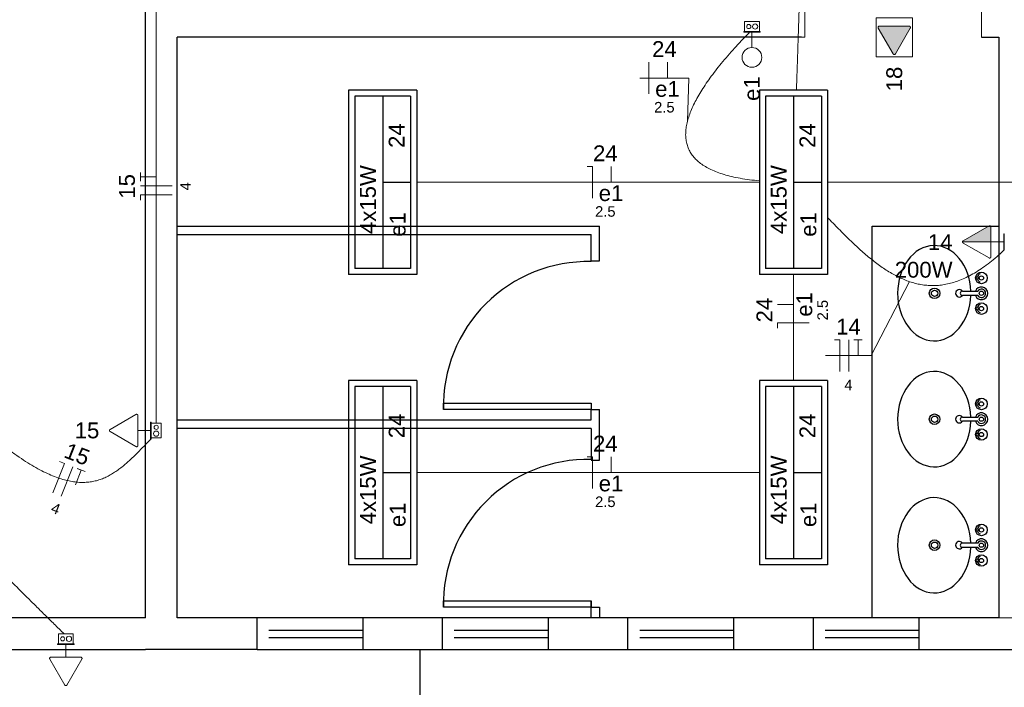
# Model space of a CAD drawing. Header units: millimetres. Extents: x -8 to 220, y -114 to 51.
# Tile 33 of 82: x 38.81 to 43.48, y 22.52 to 25.68. Entities that reach past the tile are written whole.
import ezdxf

# ---------------------------------------------------------------- set-up
doc = ezdxf.new("R2010")
doc.units = ezdxf.units.MM
doc.header["$MEASUREMENT"] = 0
doc.linetypes.add('HIDDEN', pattern=[0.9525, 0.635, -0.3175])
for name, color, linetype, lineweight in [('0.1', 1, 'Continuous', 9), ('EL-Condutos', 4, 'Continuous', 5), ('EL-Fios (Fase 1)', 7, 'Continuous', 5), ('EL-Fios (Neutro)', 7, 'Continuous', 5), ('EL-Fios (Retorno)', 7, 'Continuous', 5), ('EL-Fios (Terra)', 7, 'Continuous', 5), ('EL-Interruptor', 5, 'Continuous', 5), ('EL-Textos fios', 7, 'Continuous', 5), ('EL-Tomadas', 4, 'Continuous', 5), ('IFC-Caixa de passagem-Contorno', 44, 'Continuous', 5), ('Nível 1', 7, 'Continuous', 5), ('Textos', 7, 'Continuous', 5)]:
    doc.layers.add(name, color=color, linetype=linetype, lineweight=lineweight)
for name, color, linetype in [('1', 1, 'Continuous'), ('Arq-parede-alta', 5, 'Continuous'), ('ESQUADRIAS CORTE', 3, 'Continuous'), ('JANELA', 3, 'Continuous'), ('MOBILARIO', 8, 'Continuous'), ('P-SIMBOL', 5, 'Continuous'), ('parede', 5, 'Continuous'), ('PROJEÇÃO', 6, 'HIDDEN')]:
    doc.layers.add(name, color=color, linetype=linetype)
doc.styles.add('Arial', font='arial.ttf')

msp = doc.modelspace()

# ---------------------------------------------------------------- hatches: boundary and pattern name
at = {"layer": 'EL-Tomadas', "linetype": 'Continuous'}
for points in [[(42.9601, 25.5168), (43.0309, 25.6395), (43.0313, 25.6445), (43.0257, 25.6485), (42.884, 25.6485), (42.8788, 25.6455), (42.8788, 25.6395), (42.9497, 25.5168), (42.9549, 25.5138)], [(43.4127, 24.6267), (43.2781, 24.6267), (43.2782, 24.628), (43.2787, 24.6295), (43.2795, 24.6306), (43.2804, 24.6315), (43.2812, 24.632), (43.4049, 24.7033), (43.4063, 24.7036), (43.4077, 24.7035), (43.4091, 24.7031), (43.4102, 24.7025), (43.4116, 24.7011), (43.4125, 24.6994), (43.4127, 24.6982), (43.4127, 24.6267)]]:
    msp.add_hatch(color=256, dxfattribs=at).paths.add_polyline_path(points)

# ---------------------------------------------------------------- linework, layer by layer
at = {"layer": '0.1', "color": 8}
msp.add_line((43.4498, 22.8466), (43.5998, 22.8466), dxfattribs=at)
at = {"layer": '1', "color": 8}
msp.add_lwpolyline([(42.8498, 22.8467), (42.8498, 24.701), (43.4498, 24.701)], dxfattribs=at)
for centre in [(41.5048, 23.8483), (41.5048, 22.9117)]:
    msp.add_arc(centre, 0.6852, 88.7464, 181.2545, dxfattribs=at)
at = {"layer": 'Arq-parede-alta', "color": 8, "ltscale": 0.03}
msp.add_line((42.516, 25.5967), (39.5598, 25.5967), dxfattribs=at)
for points in [[(39.4098, 22.8467), (39.4098, 27.3967)], [(39.9378, 22.6966), (39.9378, 22.8466), (39.5598, 22.8467), (39.5598, 25.5966)], [(43.3685, 25.5967), (43.4498, 25.5967), (43.4498, 22.8466)], [(43.4498, 22.8466), (43.0718, 22.8466), (43.0718, 22.6966), (43.9778, 22.6966), (43.9778, 22.8466), (43.5998, 22.8466)], [(39.9378, 22.6966), (39.4098, 22.6966)]]:
    msp.add_lwpolyline(points, dxfattribs=at)
for points in [[(40.4378, 22.6966), (40.8158, 22.6966), (40.8158, 22.8466), (40.4378, 22.8466)], [(41.3158, 22.6966), (41.6938, 22.6966), (41.6938, 22.8466), (41.3158, 22.8466)], [(42.1938, 22.6966), (42.5718, 22.6966), (42.5718, 22.8466), (42.1938, 22.8466)]]:
    msp.add_lwpolyline(points, close=True, dxfattribs=at)
at = {"layer": 'EL-Condutos', "linetype": 'Continuous'}
for points in [[(42.4918, 25.3468), (42.4927, 25.3744), (42.4936, 25.4012), (42.4944, 25.4273), (42.4953, 25.4526), (42.4961, 25.4774), (42.4969, 25.5016), (42.4977, 25.5252), (42.4984, 25.5484), (42.4992, 25.5713), (42.4999, 25.5937), (42.5007, 25.6159), (42.5014, 25.6379), (42.5021, 25.6597), (42.5028, 25.6813), (42.5035, 25.703), (42.5043, 25.7246), (42.505, 25.7463), (42.5057, 25.768), (42.5064, 25.79), (42.5072, 25.8122), (42.5079, 25.8347), (42.5087, 25.8575), (42.5094, 25.8807), (42.5102, 25.9043), (42.511, 25.9285), (42.5118, 25.9533), (42.5127, 25.9787), (42.5135, 26.0047), (42.5144, 26.0315), (42.5153, 26.0591)], [(39.4598, 25.888), (39.4598, 25.7856), (39.4598, 25.6896), (39.4598, 25.5996), (39.4598, 25.5151), (39.4598, 25.4357), (39.4598, 25.361), (39.4598, 25.2904), (39.4598, 25.2235), (39.4598, 25.1599), (39.4598, 25.099), (39.4598, 25.0405), (39.4598, 24.9839), (39.4598, 24.9288), (39.4598, 24.8746), (39.4598, 24.8209), (39.4598, 24.7673), (39.4598, 24.7133), (39.4598, 24.6585), (39.4598, 24.6024), (39.4598, 24.5445), (39.4598, 24.4844), (39.4598, 24.4216), (39.4598, 24.3557), (39.4598, 24.2862), (39.4598, 24.2127), (39.4598, 24.1347), (39.4598, 24.0517), (39.4598, 23.9634), (39.4598, 23.8692), (39.4598, 23.7687)], [(42.2701, 25.6205), (42.2332, 25.5821), (42.1986, 25.5446), (42.1661, 25.5078), (42.1358, 25.4719), (42.1079, 25.4369), (42.0823, 25.4028), (42.0592, 25.3696), (42.0385, 25.3373), (42.0203, 25.306), (42.0047, 25.2757), (41.9917, 25.2464), (41.9814, 25.2182), (41.9738, 25.191), (41.9691, 25.1649), (41.9671, 25.14), (41.9681, 25.1161), (41.972, 25.0935), (41.979, 25.072), (41.9889, 25.0518), (42.002, 25.0327), (42.0183, 25.015), (42.0378, 24.9985), (42.0606, 24.9833), (42.0867, 24.9695), (42.1161, 24.957), (42.149, 24.946), (42.1855, 24.9363), (42.2254, 24.9281), (42.269, 24.9213), (42.3162, 24.916)], [(42.3152, 24.9092), (42.2411, 24.9092), (42.1711, 24.9092), (42.105, 24.9092), (42.0425, 24.9092), (41.9832, 24.9092), (41.9269, 24.9092), (41.8733, 24.9092), (41.822, 24.9092), (41.7729, 24.9092), (41.7255, 24.9092), (41.6796, 24.9092), (41.6348, 24.9092), (41.591, 24.9092), (41.5477, 24.9092), (41.5048, 24.9092), (41.4618, 24.9092), (41.4186, 24.9092), (41.3748, 24.9092), (41.33, 24.9092), (41.2841, 24.9092), (41.2367, 24.9092), (41.1875, 24.9092), (41.1363, 24.9092), (41.0827, 24.9092), (41.0264, 24.9092), (40.9671, 24.9092), (40.9045, 24.9092), (40.8384, 24.9092), (40.7685, 24.9092), (40.6944, 24.9092)], [(42.6394, 24.9092), (42.7207, 24.9092), (42.7974, 24.9092), (42.8699, 24.9092), (42.9383, 24.9092), (43.0032, 24.9092), (43.0647, 24.9092), (43.1233, 24.9092), (43.1793, 24.9092), (43.2329, 24.9092), (43.2846, 24.9092), (43.3346, 24.9092), (43.3833, 24.9092), (43.431, 24.9092), (43.4781, 24.9092), (43.5248, 24.9092), (43.5715, 24.9092), (43.6186, 24.9092), (43.6663, 24.9092), (43.715, 24.9092), (43.765, 24.9092), (43.8167, 24.9092), (43.8703, 24.9092), (43.9263, 24.9092), (43.9849, 24.9092), (44.0464, 24.9092), (44.1113, 24.9092), (44.1797, 24.9092), (44.2522, 24.9092), (44.3289, 24.9092), (44.4102, 24.9092)], [(43.4744, 24.5871), (43.4403, 24.5563), (43.407, 24.5289), (43.3744, 24.5049), (43.3425, 24.484), (43.3113, 24.4663), (43.2807, 24.4516), (43.2507, 24.4398), (43.2213, 24.4308), (43.1924, 24.4245), (43.164, 24.4209), (43.136, 24.4197), (43.1084, 24.421), (43.0812, 24.4246), (43.0543, 24.4304), (43.0277, 24.4383), (43.0013, 24.4482), (42.9752, 24.4601), (42.9493, 24.4738), (42.9235, 24.4891), (42.8978, 24.5061), (42.8721, 24.5246), (42.8465, 24.5446), (42.8209, 24.5658), (42.7952, 24.5883), (42.7695, 24.6118), (42.7436, 24.6364), (42.7176, 24.6619), (42.6914, 24.6883), (42.665, 24.7153), (42.6383, 24.743)], [(42.4773, 23.9705), (42.4773, 23.9892), (42.4773, 24.0075), (42.4773, 24.0254), (42.4773, 24.043), (42.4773, 24.0603), (42.4773, 24.0772), (42.4773, 24.0939), (42.4773, 24.1104), (42.4773, 24.1267), (42.4773, 24.1428), (42.4773, 24.1587), (42.4773, 24.1746), (42.4773, 24.1903), (42.4773, 24.206), (42.4773, 24.2217), (42.4773, 24.2373), (42.4773, 24.253), (42.4773, 24.2688), (42.4773, 24.2846), (42.4773, 24.3006), (42.4773, 24.3167), (42.4773, 24.3329), (42.4773, 24.3494), (42.4773, 24.3661), (42.4773, 24.3831), (42.4773, 24.4003), (42.4773, 24.4179), (42.4773, 24.4358), (42.4773, 24.4541), (42.4773, 24.4728)], [(38.3798, 23.8222), (38.3825, 23.7755), (38.386, 23.7311), (38.3904, 23.6889), (38.3958, 23.6488), (38.4021, 23.6106), (38.4095, 23.5741), (38.418, 23.5391), (38.4276, 23.5055), (38.4384, 23.4732), (38.4504, 23.4418), (38.4637, 23.4113), (38.4784, 23.3816), (38.4944, 23.3523), (38.5118, 23.3234), (38.5307, 23.2947), (38.5512, 23.266), (38.5732, 23.2371), (38.5968, 23.2079), (38.622, 23.1782), (38.649, 23.1479), (38.6778, 23.1167), (38.7083, 23.0845), (38.7407, 23.0511), (38.775, 23.0164), (38.8113, 22.9801), (38.8495, 22.9422), (38.8898, 22.9023), (38.9322, 22.8605), (38.9767, 22.8165), (39.0234, 22.77)], [(38.5441, 23.8233), (38.5986, 23.7744), (38.6503, 23.7299), (38.6994, 23.6896), (38.7459, 23.6535), (38.79, 23.6214), (38.8317, 23.5931), (38.8713, 23.5685), (38.9088, 23.5474), (38.9443, 23.5298), (38.9779, 23.5154), (39.0098, 23.5041), (39.0401, 23.4959), (39.0688, 23.4905), (39.0961, 23.4877), (39.1222, 23.4876), (39.1471, 23.4898), (39.1709, 23.4943), (39.1938, 23.5009), (39.2158, 23.5095), (39.2371, 23.52), (39.2578, 23.5321), (39.2781, 23.5459), (39.2979, 23.561), (39.3175, 23.5773), (39.337, 23.5949), (39.3564, 23.6134), (39.3759, 23.6327), (39.3956, 23.6527), (39.4156, 23.6733), (39.436, 23.6943)], [(40.6944, 23.5341), (40.7685, 23.5341), (40.8384, 23.5341), (40.9045, 23.5341), (40.9671, 23.5341), (41.0264, 23.5341), (41.0827, 23.5341), (41.1363, 23.5341), (41.1875, 23.5341), (41.2367, 23.5341), (41.2841, 23.5341), (41.33, 23.5341), (41.3748, 23.5341), (41.4186, 23.5341), (41.4618, 23.5341), (41.5048, 23.5341), (41.5477, 23.5341), (41.591, 23.5341), (41.6348, 23.5341), (41.6796, 23.5341), (41.7255, 23.5341), (41.7729, 23.5341), (41.822, 23.5341), (41.8733, 23.5341), (41.9269, 23.5341), (41.9832, 23.5341), (42.0425, 23.5341), (42.105, 23.5341), (42.1711, 23.5341), (42.2411, 23.5341), (42.3152, 23.5341)]]:
    msp.add_spline(points, degree=3, dxfattribs=at)
at = {"layer": 'EL-Fios (Fase 1)'}
for p, q in [((41.7934, 25.3279), (41.7934, 25.4779)), ((39.5348, 24.8921), (39.3848, 24.8921)), ((42.7405, 24.0133), (42.7405, 24.1633)), ((39.0099, 23.4222), (39.0648, 23.5619))]:
    msp.add_line(p, q, dxfattribs=at)
at = {"layer": 'EL-Fios (Neutro)'}
for p, q in [((41.5012, 24.9842), (41.5262, 24.9842)), ((41.5262, 24.8342), (41.5262, 24.9842)), ((39.5348, 24.8492), (39.3848, 24.8492)), ((39.3848, 24.8242), (39.3848, 24.8492)), ((42.5523, 24.2431), (42.4023, 24.2431)), ((42.4023, 24.2181), (42.4023, 24.2431)), ((42.6726, 24.1633), (42.6976, 24.1633)), ((42.6976, 24.0133), (42.6976, 24.1633)), ((41.5012, 23.6091), (41.5262, 23.6091)), ((41.5262, 23.4591), (41.5262, 23.6091)), ((38.97, 23.4379), (39.0249, 23.5775)), ((39.0016, 23.5867), (39.0249, 23.5775))]:
    msp.add_line(p, q, dxfattribs=at)
at = {"layer": 'EL-Fios (Retorno)'}
for p, q in [((41.8809, 25.4029), (41.8809, 25.4779)), ((41.6137, 24.9092), (41.6137, 24.9842)), ((42.4773, 24.3306), (42.4023, 24.3306)), ((41.6137, 23.5341), (41.6137, 23.6091))]:
    msp.add_line(p, q, dxfattribs=at)
at = {"layer": 'EL-Fios (Terra)'}
for points in [[(39.4598, 24.9349), (39.3848, 24.9349), (39.3848, 24.9149), (39.3848, 24.9549)], [(42.7834, 24.0883), (42.7834, 24.1633), (42.7634, 24.1633), (42.8034, 24.1633)], [(39.0772, 23.4764), (39.1046, 23.5462), (39.086, 23.5535), (39.1233, 23.5389)]]:
    msp.add_lwpolyline(points, dxfattribs=at)
at = {"layer": 'EL-Interruptor'}
msp.add_line((42.281, 25.5474), (42.281, 25.6199), dxfattribs=at)
msp.add_circle((42.281, 25.5005), 0.0469, dxfattribs=at)
at = {"layer": 'EL-Textos fios'}
for p, q in [((41.7505, 25.4029), (41.982, 25.4029)), ((41.9758, 25.199), (41.982, 25.4029)), ((43.0266, 24.4387), (42.8462, 24.0883)), ((42.6298, 24.0883), (42.8462, 24.0883))]:
    msp.add_line(p, q, dxfattribs=at)
at = {"layer": 'EL-Tomadas'}
for p, q in [((42.884, 25.6485), (43.0257, 25.6485)), ((42.9497, 25.5168), (42.8788, 25.6395)), ((43.0309, 25.6395), (42.9601, 25.5168)), ((43.2811, 24.6319), (43.4038, 24.7028)), ((43.4128, 24.6976), (43.4127, 24.5559)), ((43.4127, 24.6267), (43.2781, 24.6267)), ((43.4037, 24.5507), (43.2811, 24.6215)), ((43.4127, 24.6267), (43.473, 24.6267)), ((39.2411, 23.7386), (39.3638, 23.8094)), ((39.3728, 23.8042), (39.3727, 23.6626)), ((39.3727, 23.7334), (39.433, 23.7334)), ((39.3637, 23.6574), (39.2411, 23.7282)), ((39.0319, 22.6595), (39.0319, 22.7198)), ((39.0267, 22.5279), (38.9559, 22.6506)), ((38.9611, 22.6596), (39.1027, 22.6595)), ((39.1079, 22.6505), (39.0371, 22.5279))]:
    msp.add_line(p, q, dxfattribs=at)
for points in [[(43.0409, 25.5038), (43.0409, 25.6885), (42.8688, 25.6885), (42.8688, 25.5038), (43.0409, 25.5038)], [(42.884, 25.6485), (42.8833, 25.6485), (42.8826, 25.6484), (42.882, 25.6482), (42.8813, 25.6479), (42.8807, 25.6475), (42.8802, 25.6471), (42.8797, 25.6467), (42.8792, 25.6461), (42.8788, 25.6455), (42.8785, 25.6449), (42.8783, 25.6443), (42.8781, 25.6436), (42.878, 25.6429), (42.878, 25.6422), (42.8781, 25.6415), (42.8783, 25.6408), (42.8785, 25.6402), (42.8788, 25.6395)], [(43.0309, 25.6395), (43.0312, 25.6401), (43.0314, 25.6407), (43.0316, 25.6414), (43.0316, 25.6421), (43.0316, 25.6428), (43.0316, 25.6435), (43.0314, 25.6442), (43.0312, 25.6448), (43.0309, 25.6455), (43.0305, 25.646), (43.03, 25.6466), (43.0295, 25.6471), (43.029, 25.6475), (43.0284, 25.6478), (43.0277, 25.6481), (43.027, 25.6483), (43.0264, 25.6484), (43.0257, 25.6485)], [(42.9497, 25.5168), (42.9501, 25.5163), (42.9505, 25.5157), (42.951, 25.5152), (42.9516, 25.5148), (42.9522, 25.5145), (42.9528, 25.5142), (42.9535, 25.514), (42.9542, 25.5139), (42.9549, 25.5138), (42.9556, 25.5139), (42.9562, 25.514), (42.9569, 25.5142), (42.9576, 25.5145), (42.9582, 25.5148), (42.9587, 25.5152), (42.9592, 25.5157), (42.9597, 25.5163), (42.9601, 25.5168)], [(43.4128, 24.6976), (43.4127, 24.6983), (43.4126, 24.699), (43.4124, 24.6996), (43.4121, 24.7003), (43.4118, 24.7009), (43.4114, 24.7014), (43.4109, 24.7019), (43.4103, 24.7024), (43.4098, 24.7028), (43.4091, 24.7031), (43.4085, 24.7033), (43.4078, 24.7035), (43.4071, 24.7036), (43.4064, 24.7036), (43.4057, 24.7035), (43.405, 24.7033), (43.4044, 24.7031), (43.4038, 24.7028)], [(43.2811, 24.6319), (43.2805, 24.6316), (43.2799, 24.6311), (43.2795, 24.6306), (43.2791, 24.63), (43.2787, 24.6294), (43.2784, 24.6288), (43.2782, 24.6281), (43.2781, 24.6274), (43.2781, 24.6267), (43.2781, 24.626), (43.2782, 24.6254), (43.2784, 24.6247), (43.2787, 24.624), (43.2791, 24.6234), (43.2795, 24.6229), (43.2799, 24.6224), (43.2805, 24.6219), (43.2811, 24.6215)], [(43.4037, 24.5507), (43.4043, 24.5504), (43.405, 24.5502), (43.4056, 24.55), (43.4063, 24.55), (43.407, 24.55), (43.4077, 24.55), (43.4084, 24.5502), (43.4091, 24.5504), (43.4097, 24.5507), (43.4103, 24.5511), (43.4108, 24.5516), (43.4113, 24.5521), (43.4117, 24.5526), (43.4121, 24.5533), (43.4123, 24.5539), (43.4125, 24.5546), (43.4126, 24.5552), (43.4127, 24.5559)], [(39.3728, 23.8042), (39.3727, 23.8049), (39.3726, 23.8056), (39.3724, 23.8062), (39.3721, 23.8069), (39.3718, 23.8075), (39.3714, 23.808), (39.3709, 23.8086), (39.3703, 23.809), (39.3698, 23.8094), (39.3691, 23.8097), (39.3685, 23.8099), (39.3678, 23.8101), (39.3671, 23.8102), (39.3664, 23.8102), (39.3657, 23.8101), (39.365, 23.8099), (39.3644, 23.8097), (39.3638, 23.8094)], [(39.2411, 23.7386), (39.2405, 23.7382), (39.2399, 23.7377), (39.2395, 23.7372), (39.2391, 23.7367), (39.2387, 23.736), (39.2384, 23.7354), (39.2382, 23.7347), (39.2381, 23.7341), (39.2381, 23.7334), (39.2381, 23.7327), (39.2382, 23.732), (39.2384, 23.7313), (39.2387, 23.7307), (39.2391, 23.7301), (39.2395, 23.7295), (39.2399, 23.729), (39.2405, 23.7285), (39.2411, 23.7282)], [(39.3637, 23.6574), (39.3643, 23.6571), (39.365, 23.6568), (39.3656, 23.6567), (39.3663, 23.6566), (39.367, 23.6566), (39.3677, 23.6567), (39.3684, 23.6568), (39.3691, 23.6571), (39.3697, 23.6574), (39.3703, 23.6577), (39.3708, 23.6582), (39.3713, 23.6587), (39.3717, 23.6593), (39.3721, 23.6599), (39.3723, 23.6605), (39.3725, 23.6612), (39.3726, 23.6619), (39.3727, 23.6626)], [(38.9611, 22.6596), (38.9604, 22.6595), (38.9597, 22.6594), (38.959, 22.6592), (38.9584, 22.6589), (38.9578, 22.6586), (38.9572, 22.6582), (38.9567, 22.6577), (38.9563, 22.6572), (38.9559, 22.6566), (38.9556, 22.656), (38.9553, 22.6553), (38.9552, 22.6546), (38.9551, 22.6539), (38.9551, 22.6532), (38.9552, 22.6525), (38.9553, 22.6519), (38.9556, 22.6512), (38.9559, 22.6506)], [(39.1079, 22.6505), (39.1082, 22.6511), (39.1084, 22.6518), (39.1086, 22.6525), (39.1087, 22.6532), (39.1087, 22.6539), (39.1086, 22.6546), (39.1084, 22.6552), (39.1082, 22.6559), (39.1079, 22.6565), (39.1075, 22.6571), (39.1071, 22.6576), (39.1066, 22.6581), (39.106, 22.6585), (39.1054, 22.6589), (39.1047, 22.6592), (39.1041, 22.6594), (39.1034, 22.6595), (39.1027, 22.6595)], [(39.0267, 22.5279), (39.0271, 22.5273), (39.0275, 22.5268), (39.028, 22.5263), (39.0286, 22.5259), (39.0292, 22.5255), (39.0298, 22.5253), (39.0305, 22.5251), (39.0312, 22.5249), (39.0319, 22.5249), (39.0326, 22.5249), (39.0333, 22.5251), (39.034, 22.5253), (39.0346, 22.5255), (39.0352, 22.5259), (39.0358, 22.5263), (39.0363, 22.5268), (39.0367, 22.5273), (39.0371, 22.5279)]]:
    msp.add_lwpolyline(points, dxfattribs=at)
at = {"layer": 'ESQUADRIAS CORTE', "color": 8}
for p, q in [((39.5598, 24.701), (41.5598, 24.701)), ((39.5598, 24.661), (41.5198, 24.661)), ((41.5198, 24.5367), (41.5198, 24.661)), ((40.4378, 22.8465), (39.9378, 22.8465)), ((41.3158, 22.8466), (40.8158, 22.8466)), ((42.1938, 22.8466), (41.6938, 22.8466)), ((43.0718, 22.8466), (42.5718, 22.8466)), ((39.9378, 22.6965), (40.4378, 22.6965)), ((40.8158, 22.6966), (41.3158, 22.6966)), ((41.6938, 22.6966), (42.1938, 22.6966)), ((42.5718, 22.6966), (43.0718, 22.6966))]:
    msp.add_line(p, q, dxfattribs=at)
for points in [[(41.5198, 24.5367), (41.5598, 24.5367), (41.5598, 24.701)], [(39.5598, 23.7833), (41.5198, 23.7833), (41.5198, 23.8333)], [(41.5198, 23.5933), (41.5598, 23.5933), (41.5598, 23.8333)], [(41.5198, 23.7433), (39.5598, 23.7433)], [(41.5198, 22.8467), (41.5198, 22.9267)]]:
    msp.add_lwpolyline(points, dxfattribs=at)
for points in [[(41.5198, 23.8333), (40.8198, 23.8333), (40.8198, 23.8633), (41.5198, 23.8633)], [(41.5198, 22.8967), (40.8198, 22.8967), (40.8198, 22.9267), (41.5198, 22.9267)]]:
    msp.add_lwpolyline(points, close=True, dxfattribs=at)
at = {"layer": 'IFC-Caixa de passagem-Contorno'}
for p, q in [((42.246, 25.6229), (42.246, 25.6704)), ((42.246, 25.6704), (42.316, 25.6704)), ((42.316, 25.6229), (42.316, 25.6704)), ((42.242, 25.6229), (42.32, 25.6229)), ((42.242, 25.6199), (42.242, 25.6229)), ((42.242, 25.6199), (42.32, 25.6199)), ((42.32, 25.6199), (42.32, 25.6229)), ((43.473, 24.6657), (43.473, 24.5877)), ((43.473, 24.6657), (43.476, 24.6657)), ((43.476, 24.6657), (43.476, 24.5877)), ((43.473, 24.5877), (43.476, 24.5877)), ((39.433, 23.7724), (39.433, 23.6944)), ((39.433, 23.7724), (39.436, 23.7724)), ((39.436, 23.7724), (39.436, 23.6944)), ((39.436, 23.7684), (39.4835, 23.7684)), ((39.4835, 23.7684), (39.4835, 23.6984)), ((39.433, 23.6944), (39.436, 23.6944)), ((39.436, 23.6984), (39.4835, 23.6984)), ((38.9969, 22.7228), (38.9969, 22.7703)), ((38.9969, 22.7703), (39.0669, 22.7703)), ((39.0669, 22.7228), (39.0669, 22.7703)), ((38.9929, 22.7228), (39.0709, 22.7228)), ((38.9929, 22.7198), (38.9929, 22.7228)), ((38.9929, 22.7198), (39.0709, 22.7198)), ((39.0709, 22.7198), (39.0709, 22.7228))]:
    msp.add_line(p, q, dxfattribs=at)
for centre, radius in [((42.266, 25.6467), 0.00995), ((42.296, 25.6467), 0.0125), ((39.4598, 23.7484), 0.00995), ((39.4598, 23.7184), 0.0125), ((39.0169, 22.7466), 0.00995), ((39.0469, 22.7466), 0.0125)]:
    msp.add_circle(centre, radius, dxfattribs=at)
at = {"layer": 'JANELA', "color": 8}
for p, q in [((41.5198, 23.8333), (41.5598, 23.8333)), ((41.5198, 23.7433), (41.5198, 23.5967)), ((41.5198, 22.8967), (41.5598, 22.8967)), ((41.5598, 22.8967), (41.5598, 22.8467))]:
    msp.add_line(p, q, dxfattribs=at)
at = {"layer": 'MOBILARIO', "color": 1, "linetype": 'Continuous'}
for p, q in [((43.358, 24.4584), (43.3525, 24.4584)), ((43.358, 24.4584), (43.3525, 24.4584)), ((43.3579, 24.4534), (43.3525, 24.4534)), ((43.3579, 24.4534), (43.3525, 24.4534)), ((43.2775, 24.3934), (43.3503, 24.3934)), ((43.2775, 24.3934), (43.3503, 24.3934)), ((43.3503, 24.3734), (43.2775, 24.3734)), ((43.3503, 24.3734), (43.2775, 24.3734)), ((43.358, 24.3134), (43.3525, 24.3134)), ((43.358, 24.3134), (43.3525, 24.3134)), ((43.3579, 24.3084), (43.3525, 24.3084)), ((43.3579, 24.3084), (43.3525, 24.3084)), ((43.358, 23.8619), (43.3525, 23.8619)), ((43.358, 23.8619), (43.3525, 23.8619)), ((43.3579, 23.8569), (43.3525, 23.8569)), ((43.3579, 23.8569), (43.3525, 23.8569)), ((43.2775, 23.7969), (43.3503, 23.7969)), ((43.2775, 23.7969), (43.3503, 23.7969)), ((43.3503, 23.7769), (43.2775, 23.7769)), ((43.3503, 23.7769), (43.2775, 23.7769)), ((43.358, 23.7169), (43.3525, 23.7169)), ((43.358, 23.7169), (43.3525, 23.7169)), ((43.3579, 23.7119), (43.3525, 23.7119)), ((43.3579, 23.7119), (43.3525, 23.7119)), ((43.3579, 23.265), (43.3525, 23.265)), ((43.3579, 23.265), (43.3525, 23.265)), ((43.358, 23.26), (43.3525, 23.26)), ((43.358, 23.26), (43.3525, 23.26)), ((43.3503, 23.2), (43.2775, 23.2)), ((43.3503, 23.2), (43.2775, 23.2)), ((43.2775, 23.18), (43.3503, 23.18)), ((43.2775, 23.18), (43.3503, 23.18)), ((43.3579, 23.12), (43.3525, 23.12)), ((43.3579, 23.12), (43.3525, 23.12)), ((43.358, 23.115), (43.3525, 23.115)), ((43.358, 23.115), (43.3525, 23.115))]:
    msp.add_line(p, q, dxfattribs=at)
for centre, radius in [((43.3675, 24.4559), 0.0275), ((43.3675, 24.4559), 0.0275), ((43.3475, 24.4559), 0.00559), ((43.3475, 24.4559), 0.00559), ((43.3675, 24.4559), 0.01), ((43.3675, 24.4559), 0.01), ((43.1458, 24.3832), 0.025), ((43.1458, 24.3832), 0.015), ((43.3675, 24.3834), 0.01), ((43.3675, 24.3834), 0.01), ((43.3675, 24.3109), 0.0275), ((43.3675, 24.3109), 0.0275), ((43.3475, 24.3109), 0.00559), ((43.3475, 24.3109), 0.00559), ((43.3675, 24.3109), 0.01), ((43.3675, 24.3109), 0.01), ((43.3675, 23.8594), 0.0275), ((43.3675, 23.8594), 0.0275), ((43.3475, 23.8594), 0.00559), ((43.3475, 23.8594), 0.00559), ((43.3675, 23.8594), 0.01), ((43.3675, 23.8594), 0.01), ((43.1458, 23.7867), 0.025), ((43.1458, 23.7867), 0.015), ((43.3675, 23.7869), 0.01), ((43.3675, 23.7869), 0.01), ((43.3675, 23.7144), 0.0275), ((43.3675, 23.7144), 0.0275), ((43.3475, 23.7144), 0.00559), ((43.3475, 23.7144), 0.00559), ((43.3675, 23.7144), 0.01), ((43.3675, 23.7144), 0.01), ((43.3675, 23.2625), 0.0275), ((43.3675, 23.2625), 0.0275), ((43.3475, 23.2625), 0.00559), ((43.3475, 23.2625), 0.00559), ((43.3675, 23.2625), 0.01), ((43.3675, 23.2625), 0.01), ((43.1458, 23.1902), 0.025), ((43.1458, 23.1902), 0.015), ((43.3675, 23.19), 0.01), ((43.3675, 23.19), 0.01), ((43.3675, 23.1175), 0.0275), ((43.3675, 23.1175), 0.0275), ((43.3675, 23.1175), 0.01), ((43.3675, 23.1175), 0.01), ((43.3475, 23.1175), 0.00559), ((43.3475, 23.1175), 0.00559)]:
    msp.add_circle(centre, radius, dxfattribs=at)
for centre, radius, start, end in [((43.3675, 24.4559), 0.02, 105.7907, 164.7593), ((43.3675, 24.4559), 0.02, 105.7907, 164.7593), ((43.3675, 24.4559), 0.02, 195.9211, 253.5587), ((43.3675, 24.4559), 0.02, 195.9211, 253.5587), ((43.2629, 24.3832), 0.0175, 35.7967, 326.1346), ((43.2629, 24.3832), 0.0175, 35.7967, 326.1346), ((43.2775, 24.3834), 0.01, 90, 270), ((43.2775, 24.3834), 0.01, 90, 270), ((43.3675, 24.3834), 0.03, 199.6397, 160.3486), ((43.3675, 24.3834), 0.03, 199.6397, 160.3486), ((43.3675, 24.3834), 0.02, 210.2446, 149.6569), ((43.3675, 24.3834), 0.02, 210.2446, 149.6569), ((43.3675, 24.3109), 0.02, 105.9116, 163.88), ((43.3675, 24.3109), 0.02, 105.9116, 163.88), ((43.3675, 24.3109), 0.02, 196.0953, 253.7658), ((43.3675, 24.3109), 0.02, 196.0953, 253.7658), ((43.3675, 23.8594), 0.02, 105.7907, 164.7593), ((43.3675, 23.8594), 0.02, 105.7907, 164.7593), ((43.3675, 23.8594), 0.02, 195.9211, 253.5587), ((43.3675, 23.8594), 0.02, 195.9211, 253.5587), ((43.2629, 23.7866), 0.0175, 35.7967, 326.1346), ((43.2629, 23.7866), 0.0175, 35.7967, 326.1346), ((43.2775, 23.7869), 0.01, 90, 270), ((43.2775, 23.7869), 0.01, 90, 270), ((43.3675, 23.7869), 0.03, 199.6397, 160.3486), ((43.3675, 23.7869), 0.03, 199.6397, 160.3486), ((43.3675, 23.7869), 0.02, 210.2446, 149.6569), ((43.3675, 23.7869), 0.02, 210.2446, 149.6569), ((43.3675, 23.7144), 0.02, 105.9116, 163.88), ((43.3675, 23.7144), 0.02, 105.9116, 163.88), ((43.3675, 23.7144), 0.02, 196.0953, 253.7658), ((43.3675, 23.7144), 0.02, 196.0953, 253.7658), ((43.3675, 23.2625), 0.02, 106.2342, 163.9047), ((43.3675, 23.2625), 0.02, 106.2342, 163.9047), ((43.3675, 23.19), 0.03, 199.6514, 160.3603), ((43.3675, 23.19), 0.03, 199.6514, 160.3603), ((43.3675, 23.2625), 0.02, 196.12, 254.0884), ((43.3675, 23.2625), 0.02, 196.12, 254.0884), ((43.2629, 23.1903), 0.0175, 33.8654, 324.2033), ((43.2629, 23.1903), 0.0175, 33.8654, 324.2033), ((43.2775, 23.19), 0.01, 90, 270), ((43.2775, 23.19), 0.01, 90, 270), ((43.3675, 23.19), 0.02, 210.3431, 149.7554), ((43.3675, 23.19), 0.02, 210.3431, 149.7554), ((43.3675, 23.1175), 0.02, 106.4413, 164.0789), ((43.3675, 23.1175), 0.02, 106.4413, 164.0789), ((43.3675, 23.1175), 0.02, 195.2407, 254.2093), ((43.3675, 23.1175), 0.02, 195.2407, 254.2093)]:
    msp.add_arc(centre, radius, start, end, dxfattribs=at)
at = {"layer": 'MOBILARIO', "linetype": 'Continuous'}
for centre, major_axis, start_param, end_param in [((43.1442, 24.3837), (0, 0.2257), 4.755602, 10.950133), ((43.1442, 23.7871), (0, 0.2257), 4.755602, 10.950133), ((43.1442, 23.1898), (0, -0.2257), 1.616237, 7.810769)]:
    msp.add_ellipse(centre, major_axis=major_axis, ratio=0.76869, start_param=start_param, end_param=end_param, dxfattribs=at)
at = {"layer": 'Nível 1', "color": 8}
for p, q in [((42.531, 25.5967), (42.531, 25.7467)), ((43.3685, 25.5967), (43.3685, 25.747)), ((42.516, 25.5967), (42.531, 25.5967))]:
    msp.add_line(p, q, dxfattribs=at)
at = {"layer": 'P-SIMBOL'}
for p, q in [((40.6935, 25.346), (40.371, 25.346)), ((40.371, 25.346), (40.371, 24.4724)), ((40.6935, 25.346), (40.6935, 24.4724)), ((42.6385, 25.346), (42.316, 25.346)), ((42.316, 25.346), (42.316, 24.4724)), ((42.6385, 25.346), (42.6385, 24.4724)), ((40.6648, 25.3172), (40.3998, 25.3172)), ((40.3998, 25.3172), (40.3998, 24.5012)), ((40.5323, 25.3172), (40.5323, 24.5012)), ((40.6648, 25.3172), (40.6648, 24.5012)), ((42.6098, 25.3172), (42.3448, 25.3172)), ((42.3448, 25.3172), (42.3448, 24.5012)), ((42.4773, 25.3172), (42.4773, 24.5012)), ((42.6098, 25.3172), (42.6098, 24.5012)), ((40.5323, 24.9092), (40.6648, 24.9092)), ((42.4773, 24.9092), (42.6098, 24.9092)), ((40.6648, 24.5012), (40.3998, 24.5012)), ((42.6098, 24.5012), (42.3448, 24.5012)), ((40.6935, 24.4724), (40.371, 24.4724)), ((42.6385, 24.4724), (42.316, 24.4724)), ((40.6935, 23.9709), (40.371, 23.9709)), ((40.371, 23.9709), (40.371, 23.0974)), ((40.6935, 23.9709), (40.6935, 23.0974)), ((42.6385, 23.9709), (42.316, 23.9709)), ((42.316, 23.9709), (42.316, 23.0974)), ((42.6385, 23.9709), (42.6385, 23.0974)), ((40.6648, 23.9422), (40.3998, 23.9422)), ((40.3998, 23.9422), (40.3998, 23.1261)), ((40.5323, 23.9422), (40.5323, 23.1261)), ((40.6648, 23.9422), (40.6648, 23.1261)), ((42.6098, 23.9422), (42.3448, 23.9422)), ((42.3448, 23.9422), (42.3448, 23.1261)), ((42.4773, 23.9422), (42.4773, 23.1261)), ((42.6098, 23.9422), (42.6098, 23.1261)), ((40.5323, 23.5341), (40.6648, 23.5341)), ((42.4773, 23.5341), (42.6098, 23.5341)), ((40.6935, 23.0974), (40.371, 23.0974)), ((40.6648, 23.1261), (40.3998, 23.1261)), ((42.6385, 23.0974), (42.316, 23.0974)), ((42.6098, 23.1261), (42.3448, 23.1261))]:
    msp.add_line(p, q, dxfattribs=at)
at = {"layer": 'parede', "color": 8}
msp.add_lwpolyline([(39.4098, 22.8467), (38.7098, 22.8467), (38.7098, 22.6967), (39.4098, 22.6967)], dxfattribs=at)
at = {"layer": 'PROJEÇÃO', "color": 8, "ltscale": 0.7}
for p, q in [((40.4378, 22.7865), (39.9378, 22.7865)), ((41.3158, 22.7866), (40.8158, 22.7866)), ((42.1938, 22.7866), (41.6938, 22.7866)), ((43.0718, 22.7866), (42.5718, 22.7866)), ((40.4378, 22.7515), (39.9378, 22.7515)), ((41.3158, 22.7516), (40.8158, 22.7516)), ((42.1938, 22.7516), (41.6938, 22.7516)), ((43.0718, 22.7516), (42.5718, 22.7516))]:
    msp.add_line(p, q, dxfattribs=at)
msp.add_lwpolyline([(39.5098, 15.7966), (40.7098, 15.7966), (40.7098, 22.6966)], dxfattribs=at)

# ---------------------------------------------------------------- texts
at = {"layer": 'EL-Textos fios', "attachment_point": 8, "line_spacing_factor": 0.6, "style": 'Arial'}
for s, insert, char_height, width in [('24', (41.8662, 25.5026), 0.075, 0.233003), ('e1', (41.8809, 25.3129), 0.075, 0.233003), ('2.5', (41.8662, 25.2389), 0.05, 0.194131), ('24', (41.5866, 25.0089), 0.075, 0.233003), ('e1', (41.6137, 24.8192), 0.075, 0.233003), ('2.5', (41.5866, 24.7452), 0.05, 0.194131), ('14', (42.738, 24.188), 0.075, 0.233003), ('4', (42.738, 23.9243), 0.05, 0.077668), ('24', (41.5866, 23.6339), 0.075, 0.233003), ('e1', (41.6137, 23.4441), 0.075, 0.233003), ('2.5', (41.5866, 23.3701), 0.05, 0.194131)]:
    msp.add_mtext(s, dxfattribs=dict(at, insert=insert, char_height=char_height, width=width))
for s, insert, char_height, width, rotation in [('15', (39.36, 24.8896), 0.075, 0.233003, 90.0002), ('4', (39.6238, 24.8896), 0.05, 0.077668, 90.0002), ('24', (42.3775, 24.3035), 0.075, 0.233003, 90.0002), ('e1', (42.5673, 24.3306), 0.075, 0.233003, 90.0002), ('2.5', (42.6413, 24.3035), 0.05, 0.194131, 90.0002), ('15', (39.0715, 23.5858), 0.075, 0.233003, 338.555), ('4', (38.975, 23.3403), 0.05, 0.077668, 338.555)]:
    msp.add_mtext(s, dxfattribs=dict(at, insert=insert, char_height=char_height, width=width, rotation=rotation))
at = {"layer": 'Textos', "char_height": 0.075, "attachment_point": 9, "rotation": 90.0002, "line_spacing_factor": 0.6, "style": 'Arial'}
for s, insert, width in [('18', (42.9933, 25.4566), 0.233003), ('e1', (42.319, 25.4111), 0.233003), ('24', (40.6358, 25.1883), 0.233003), ('24', (42.5808, 25.1883), 0.233003), ('4x15W', (40.5012, 24.99), 0.652134), ('4x15W', (42.4462, 24.99), 0.652134), ('e1', (40.6416, 24.7675), 0.233003), ('e1', (42.5866, 24.7675), 0.233003), ('24', (40.6358, 23.8132), 0.233003), ('24', (42.5808, 23.8132), 0.233003), ('4x15W', (40.5012, 23.615), 0.652134), ('4x15W', (42.4462, 23.615), 0.652134), ('e1', (40.6416, 23.3924), 0.233003), ('e1', (42.5866, 23.3924), 0.233003)]:
    msp.add_mtext(s, dxfattribs=dict(at, insert=insert, width=width))
at = {"layer": 'Textos', "char_height": 0.075, "attachment_point": 9, "line_spacing_factor": 0.6, "style": 'Arial'}
for s, insert, width in [('14', (43.2308, 24.5883), 0.233003), ('200W', (43.2308, 24.4563), 0.547294), ('15', (39.1905, 23.6953), 0.233003)]:
    msp.add_mtext(s, dxfattribs=dict(at, insert=insert, width=width))

doc.saveas('drawing.dxf')
